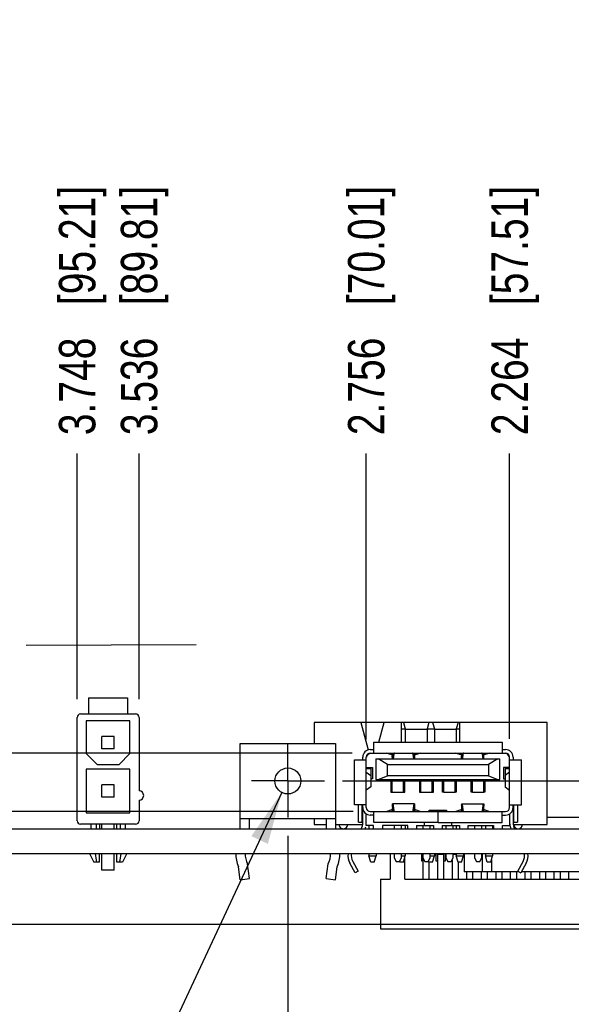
# Model space of a CAD drawing. Header units: inches. Extents: x 0 to 34, y 0 to 22.
# Tile 4 of 33: x 10.2 to 12.1, y 4.9 to 8.3. Entities that reach past the tile are written whole.
import ezdxf

# ---------------------------------------------------------------- set-up
doc = ezdxf.new("R2010")
doc.units = ezdxf.units.IN
doc.header["$LTSCALE"] = 1.87
doc.header["$MEASUREMENT"] = 0
doc.linetypes.add('CENTER', pattern=[0.6, 0.375, -0.075, 0.075, -0.075])
doc.layers.get('0').update_dxf_attribs({"linetype": 'CONTINUOUS'})
for name, color, linetype in [('02___PRT_ALL_AXES', 7, 'CONTINUOUS'), ('DETAIL', 7, 'CONTINUOUS'), ('DIMENSIONS', 7, 'CONTINUOUS')]:
    doc.layers.add(name, color=color, linetype=linetype)
doc.styles.get("Standard").update_dxf_attribs({"font": 'txt', "width": 0.8})
doc.styles.add('TEXTSTYLE_1', font='gdt', dxfattribs={"width": 0.8})
doc.dimstyles.new('DIMSTYLE_2', dxfattribs={"dimtxt": 0.125, "dimasz": 0.18, "dimexe": 0.18, "dimexo": 0.0625, "dimgap": 0.09, "dimtad": 0, "dimtih": 1, "dimtoh": 1, "dimdec": 3, "dimzin": 4, "dimdsep": 46, "dimtxsty": 'STANDARD', "dimblk": '_FILLED', "dimblk1": '_FILLED', "dimblk2": '_FILLED', "dimcen": 0.09, "dimadec": 0, "dimazin": 0, "dimtp": 0.01, "dimtm": 0.01, "dimtfac": 1, "dimtdec": 3, "dimtofl": 0, "dimtmove": 0, "dimatfit": 3, "dimldrblk": '_FILLED', "dimfxl": 1, "dimtolj": 1, "dimtzin": 4, "dimarcsym": 0})
doc.dimstyles.new('DIMSTYLE_3', dxfattribs={"dimtxt": 0.125, "dimasz": 0.18, "dimexe": 0.18, "dimexo": 0.0625, "dimgap": 0.09, "dimtad": 0, "dimtih": 1, "dimtoh": 1, "dimdec": 3, "dimzin": 4, "dimdsep": 46, "dimtxsty": 'STANDARD', "dimblk": '_FILLED', "dimblk1": '_FILLED', "dimblk2": '_FILLED', "dimcen": 0.09, "dimadec": 0, "dimazin": 0, "dimtp": 0.01, "dimtm": 0.01, "dimtfac": 1, "dimtdec": 3, "dimtofl": 0, "dimtmove": 0, "dimatfit": 3, "dimldrblk": '_FILLED', "dimfxl": 1, "dimtolj": 1, "dimtzin": 4, "dimarcsym": 0})
doc.dimstyles.get("Standard").update_dxf_attribs({"dimtxt": 0.125, "dimasz": 0.18, "dimexe": 0.18, "dimexo": 0.0625, "dimgap": 0.09, "dimtad": 0, "dimtih": 1, "dimtoh": 1, "dimdec": 3, "dimzin": 4, "dimdsep": 46, "dimtxsty": 'STANDARD', "dimblk": '_FILLED', "dimblk1": '_FILLED', "dimblk2": '_FILLED', "dimcen": 0.09, "dimadec": 0, "dimazin": 0, "dimtol": 1, "dimtp": 0.01, "dimtm": 0.01, "dimtfac": 1, "dimtdec": 3, "dimtofl": 0, "dimtmove": 0, "dimatfit": 3, "dimldrblk": '_FILLED', "dimfxl": 1, "dimtolj": 1, "dimtzin": 4, "dimarcsym": 0})

# ---------------------------------------------------------------- blocks, each defined once
blk = doc.blocks.new('*D4')
at = {"layer": 'DIMENSIONS', "color": 2, "linetype": 'CONTINUOUS'}
blk.add_line((11.099, 5.5178), (11.099, 4.5109), dxfattribs=at)
at = {"layer": 'DIMENSIONS', "color": 2, "linetype": 'CONTINUOUS', "insert": (11.0365, 4.4484), "char_height": 0.125, "width": 1.325, "attachment_point": 3, "rotation": 90, "line_spacing_factor": 0.9}
blk.add_mtext('3.025{\\Ftxt.shx;\\W1.000000;\\H0.125000; }[76.84]', dxfattribs=at)
blk = doc.blocks.new('_FILLED')
at = {"color": 0, "linetype": 'BYBLOCK'}
blk.add_solid([(0, 0), (-1, 0.174), (-1, -0.174)], dxfattribs=at)
blk = doc.blocks.new('*D5')
at = {"layer": 'DIMENSIONS', "color": 2, "linetype": 'CONTINUOUS'}
blk.add_line((10.0505, 5.7023), (10.0505, 6.8289), dxfattribs=at)
at = {"layer": 'DIMENSIONS', "color": 2, "linetype": 'CONTINUOUS', "insert": (9.988, 6.8914), "char_height": 0.125, "width": 1.425, "attachment_point": 1, "rotation": 90, "line_spacing_factor": 0.9}
blk.add_mtext('4.074{\\Ftxt.shx;\\W1.000000;\\H0.125000; }[103.47]', dxfattribs=at)
blk = doc.blocks.new('*D6')
at = {"layer": 'DIMENSIONS', "color": 2, "linetype": 'CONTINUOUS'}
blk.add_line((9.1056, 5.7023), (9.1056, 6.8289), dxfattribs=at)
at = {"layer": 'DIMENSIONS', "color": 2, "linetype": 'CONTINUOUS', "insert": (9.0431, 6.8914), "char_height": 0.125, "width": 1.425, "attachment_point": 1, "rotation": 90, "line_spacing_factor": 0.9}
blk.add_mtext('5.018{\\Ftxt.shx;\\W1.000000;\\H0.125000; }[127.47]', dxfattribs=at)
blk = doc.blocks.new('*D7')
at = {"layer": 'DIMENSIONS', "color": 2, "linetype": 'CONTINUOUS'}
blk.add_line((10.3756, 5.9858), (10.3756, 6.8289), dxfattribs=at)
at = {"layer": 'DIMENSIONS', "color": 2, "linetype": 'CONTINUOUS', "insert": (10.3131, 6.8914), "char_height": 0.125, "width": 1.325, "attachment_point": 1, "rotation": 90, "line_spacing_factor": 0.9}
blk.add_mtext('3.748{\\Ftxt.shx;\\W1.000000;\\H0.125000; }[95.21]', dxfattribs=at)
blk = doc.blocks.new('*D8')
at = {"layer": 'DIMENSIONS', "color": 2, "linetype": 'CONTINUOUS'}
blk.add_line((10.5882, 5.9858), (10.5882, 6.8289), dxfattribs=at)
at = {"layer": 'DIMENSIONS', "color": 2, "linetype": 'CONTINUOUS', "insert": (10.5257, 6.8914), "char_height": 0.125, "width": 1.325, "attachment_point": 1, "rotation": 90, "line_spacing_factor": 0.9}
blk.add_mtext('3.536{\\Ftxt.shx;\\W1.000000;\\H0.125000; }[89.81]', dxfattribs=at)
blk = doc.blocks.new('*D9')
at = {"layer": 'DIMENSIONS', "color": 2, "linetype": 'CONTINUOUS'}
blk.add_line((11.3676, 5.848), (11.3676, 6.8289), dxfattribs=at)
at = {"layer": 'DIMENSIONS', "color": 2, "linetype": 'CONTINUOUS', "insert": (11.3051, 6.8914), "char_height": 0.125, "width": 1.325, "attachment_point": 1, "rotation": 90, "line_spacing_factor": 0.9}
blk.add_mtext('2.756{\\Ftxt.shx;\\W1.000000;\\H0.125000; }[70.01]', dxfattribs=at)
blk = doc.blocks.new('*D10')
at = {"layer": 'DIMENSIONS', "color": 2, "linetype": 'CONTINUOUS'}
blk.add_line((11.8597, 5.8499), (11.8597, 6.8289), dxfattribs=at)
at = {"layer": 'DIMENSIONS', "color": 2, "linetype": 'CONTINUOUS', "insert": (11.7972, 6.8914), "char_height": 0.125, "width": 1.325, "attachment_point": 1, "rotation": 90, "line_spacing_factor": 0.9}
blk.add_mtext('2.264{\\Ftxt.shx;\\W1.000000;\\H0.125000; }[57.51]', dxfattribs=at)
blk = doc.blocks.new('*D21')
at = {"layer": 'DIMENSIONS', "color": 2, "linetype": 'CONTINUOUS'}
for p, q in [((12.2856, 5.7054), (12.5388, 5.9517)), ((12.5388, 5.9517), (14.8115, 5.9517)), ((11.2866, 5.7054), (12.2856, 5.7054))]:
    blk.add_line(p, q, dxfattribs=at)
at = {"layer": 'DIMENSIONS', "color": 2, "linetype": 'CONTINUOUS', "insert": (14.874, 6.0142), "char_height": 0.125, "width": 1.125, "attachment_point": 1, "line_spacing_factor": 0.9}
blk.add_mtext('.249{\\Ftxt.shx;\\W1.000000;\\H0.125000; }[6.32]', dxfattribs=at)
blk = doc.blocks.new('*D22')
at = {"layer": 'DIMENSIONS', "color": 2, "linetype": 'CONTINUOUS'}
for p, q in [((7.562, 5.7053), (7.3865, 5.7053)), ((7.7979, 5.6004), (7.562, 5.7053)), ((11.3232, 5.6004), (7.7979, 5.6004))]:
    blk.add_line(p, q, dxfattribs=at)
at = {"layer": 'DIMENSIONS', "color": 2, "linetype": 'CONTINUOUS', "insert": (7.324, 5.7678), "char_height": 0.125, "width": 1.125, "attachment_point": 3, "line_spacing_factor": 0.9}
blk.add_mtext('.144{\\Ftxt.shx;\\W1.000000;\\H0.125000; }[3.66]', dxfattribs=at)
blk = doc.blocks.new('*D23')
at = {"layer": 'DIMENSIONS', "color": 2, "linetype": 'CONTINUOUS'}
for p, q in [((7.5505, 6.0103), (7.3865, 6.0103)), ((7.8727, 5.8012), (7.5505, 6.0103)), ((11.3189, 5.8012), (7.8727, 5.8012))]:
    blk.add_line(p, q, dxfattribs=at)
at = {"layer": 'DIMENSIONS', "color": 2, "linetype": 'CONTINUOUS', "insert": (7.324, 6.0728), "char_height": 0.125, "width": 1.125, "attachment_point": 3, "line_spacing_factor": 0.9}
blk.add_mtext('.345{\\Ftxt.shx;\\W1.000000;\\H0.125000; }[8.76]', dxfattribs=at)
blk = doc.blocks.new('*D27')
at = {"layer": 'DIMENSIONS', "color": 2, "linetype": 'CONTINUOUS'}
for p, q in [((13.3355, 5.6438), (12.8703, 4.4484)), ((12.8703, 4.4484), (12.7528, 4.4484))]:
    blk.add_line(p, q, dxfattribs=at)
at = {"layer": 'DIMENSIONS', "color": 2, "linetype": 'CONTINUOUS', "xscale": 0.18, "yscale": 0.18, "zscale": 0.18, "rotation": 68.737628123}
blk.add_blockref('_FILLED', (13.3355, 5.6438), dxfattribs=at)
at = {"layer": 'DIMENSIONS', "color": 2, "linetype": 'CONTINUOUS', "insert": (12.6903, 4.5109), "char_height": 0.125, "width": 0.991667, "attachment_point": 3, "line_spacing_factor": 0.9, "style": 'TEXTSTYLE_1'}
blk.add_mtext('{\\Fgdt;n}\\Ftxt;.118{\\Ftxt.shx;\\W1.000000;\\H0.125000; }[3]', dxfattribs=at)

msp = doc.modelspace()

# ---------------------------------------------------------------- linework, layer by layer
at = {"color": 7, "linetype": 'CONTINUOUS'}
for p, q in [((10.4149, 5.9902), (10.4149, 5.9351)), ((10.4149, 5.9902), (10.5488, 5.9902)), ((10.5488, 5.9902), (10.5488, 5.9351)), ((10.3756, 5.5689), (10.3756, 5.9233)), ((10.3874, 5.9351), (10.5763, 5.9351)), ((10.4071, 5.9115), (10.4071, 5.7992)), ((10.5567, 5.9115), (10.4071, 5.9115)), ((10.5567, 5.7992), (10.5567, 5.9115)), ((10.5882, 5.9233), (10.5882, 5.6713)), ((11.1889, 5.9064), (11.1889, 5.8336)), ((11.9889, 5.9064), (11.1889, 5.9064)), ((11.3489, 5.9064), (11.374, 5.8119)), ((11.4108, 5.8386), (11.4289, 5.9064)), ((11.4889, 5.8386), (11.4889, 5.9064)), ((11.4889, 5.8839), (11.5014, 5.8839)), ((11.4949, 5.9064), (11.5014, 5.8839)), ((11.5014, 5.8839), (11.5014, 5.8386)), ((11.5764, 5.8814), (11.5014, 5.8814)), ((11.5829, 5.9064), (11.5764, 5.8839)), ((11.5764, 5.8839), (11.6014, 5.8839)), ((11.5764, 5.8839), (11.5764, 5.8386)), ((11.5949, 5.9064), (11.6014, 5.8839)), ((11.6014, 5.8839), (11.6014, 5.8386)), ((11.6764, 5.8814), (11.6014, 5.8814)), ((11.6829, 5.9064), (11.6764, 5.8839)), ((11.6764, 5.8839), (11.6889, 5.8839)), ((11.6764, 5.8839), (11.6764, 5.8386)), ((11.6889, 5.8386), (11.6889, 5.9064)), ((11.9889, 5.5564), (11.9889, 5.9064)), ((10.4608, 5.8156), (10.4608, 5.8577)), ((10.5029, 5.8577), (10.4608, 5.8577)), ((10.5029, 5.8156), (10.5029, 5.8577)), ((10.5029, 5.8156), (10.4608, 5.8156)), ((10.9354, 5.5414), (10.9354, 5.8336)), ((10.9354, 5.8336), (11.2619, 5.8336)), ((11.2619, 5.8336), (11.2619, 5.5414)), ((11.3814, 5.813), (11.3932, 5.813)), ((11.3932, 5.8386), (11.8341, 5.8386)), ((11.3932, 5.8012), (11.3932, 5.8386)), ((11.8341, 5.8386), (11.8341, 5.8012)), ((11.8341, 5.813), (11.8459, 5.813)), ((10.4071, 5.7992), (10.4445, 5.7618)), ((10.5193, 5.7618), (10.5567, 5.7992)), ((11.3272, 5.6241), (11.3272, 5.7776)), ((11.3272, 5.7776), (11.3675, 5.7776)), ((11.3558, 5.7776), (11.3558, 5.7874)), ((11.3676, 5.6142), (11.3676, 5.7874)), ((11.3772, 5.8001), (11.3775, 5.7991)), ((11.3814, 5.8012), (11.8459, 5.8012)), ((11.4009, 5.7815), (11.8265, 5.7815)), ((11.4009, 5.7815), (11.4009, 5.7107)), ((11.4402, 5.7618), (11.4087, 5.7815)), ((11.4556, 5.7946), (11.4365, 5.8012)), ((11.4556, 5.8012), (11.4556, 5.7946)), ((11.4568, 5.8012), (11.457, 5.7981)), ((11.4571, 5.7939), (11.4571, 5.7947)), ((11.4573, 5.7815), (11.4571, 5.7915)), ((11.4577, 5.7873), (11.458, 5.7867)), ((11.4581, 5.7866), (11.4581, 5.7815)), ((11.4599, 5.7891), (11.4614, 5.8012)), ((11.4619, 5.7974), (11.46, 5.7815)), ((11.5311, 5.7815), (11.5292, 5.7974)), ((11.5297, 5.8012), (11.5312, 5.7891)), ((11.5312, 5.7891), (11.532, 5.7873)), ((11.532, 5.7873), (11.5327, 5.7867)), ((11.5327, 5.7867), (11.533, 5.7866)), ((11.533, 5.7866), (11.533, 5.7815)), ((11.534, 5.7959), (11.5342, 5.8002)), ((11.534, 5.7947), (11.534, 5.7939)), ((11.5546, 5.8012), (11.5355, 5.7946)), ((11.5355, 5.7946), (11.5355, 5.8012)), ((11.6929, 5.7946), (11.6727, 5.8012)), ((11.6929, 5.8012), (11.6929, 5.7946)), ((11.6942, 5.8012), (11.6944, 5.7981)), ((11.6945, 5.7947), (11.6945, 5.7939)), ((11.6947, 5.7815), (11.6945, 5.7917)), ((11.6951, 5.7873), (11.6954, 5.7867)), ((11.6955, 5.7866), (11.6955, 5.7815)), ((11.6975, 5.7891), (11.699, 5.8012)), ((11.6995, 5.7974), (11.6975, 5.7815)), ((11.7686, 5.7815), (11.7669, 5.7974)), ((11.7673, 5.8012), (11.7687, 5.7891)), ((11.7687, 5.7891), (11.7695, 5.7873)), ((11.7695, 5.7873), (11.7702, 5.7867)), ((11.7704, 5.7866), (11.7704, 5.7815)), ((11.7714, 5.7959), (11.7716, 5.8002)), ((11.7714, 5.7939), (11.7714, 5.7947)), ((11.7908, 5.8012), (11.7728, 5.7946)), ((11.7728, 5.7946), (11.7728, 5.8012)), ((11.8186, 5.7815), (11.7871, 5.7618)), ((11.8265, 5.7107), (11.8265, 5.7815)), ((11.8597, 5.6142), (11.8597, 5.7874)), ((11.8597, 5.7776), (11.9001, 5.7776)), ((11.8715, 5.7874), (11.8715, 5.7776)), ((11.9001, 5.6241), (11.9001, 5.7776)), ((10.4071, 5.7461), (10.4071, 5.5965)), ((10.5567, 5.7461), (10.4071, 5.7461)), ((10.4445, 5.7618), (10.5193, 5.7618)), ((10.5567, 5.5965), (10.5567, 5.7461)), ((11.3676, 5.752), (11.3892, 5.752)), ((11.3689, 5.7477), (11.3833, 5.7477)), ((11.3833, 5.7477), (11.3833, 5.7256)), ((11.3892, 5.752), (11.3892, 5.7126)), ((11.4402, 5.7618), (11.7871, 5.7618)), ((11.4402, 5.7225), (11.4402, 5.7618)), ((11.7871, 5.7618), (11.7871, 5.7225)), ((11.8597, 5.752), (11.8381, 5.752)), ((11.8381, 5.752), (11.8381, 5.7126)), ((11.844, 5.7477), (11.8584, 5.7477)), ((11.844, 5.7477), (11.844, 5.7256)), ((11.3676, 5.736), (11.383, 5.7246)), ((11.3829, 5.7246), (11.3833, 5.7244)), ((11.3833, 5.7245), (11.3833, 5.7248)), ((11.3833, 5.7244), (11.3833, 5.7245)), ((11.3833, 5.7245), (11.3833, 5.685)), ((11.3892, 5.7126), (11.3833, 5.7126)), ((11.4009, 5.7107), (11.8265, 5.7107)), ((11.4087, 5.7107), (11.4402, 5.7225)), ((11.7871, 5.7225), (11.4402, 5.7225)), ((11.4522, 5.7107), (11.4522, 5.6674)), ((11.4564, 5.6656), (11.4564, 5.7107)), ((11.4958, 5.6656), (11.4958, 5.7107)), ((11.4995, 5.6674), (11.4995, 5.7107)), ((11.5507, 5.7107), (11.5507, 5.6674)), ((11.5549, 5.6656), (11.5549, 5.7107)), ((11.5942, 5.6656), (11.5942, 5.7107)), ((11.5979, 5.6674), (11.5979, 5.7107)), ((11.6294, 5.6674), (11.6294, 5.7107)), ((11.6336, 5.6656), (11.6336, 5.7107)), ((11.673, 5.6656), (11.673, 5.7107)), ((11.6767, 5.7107), (11.6767, 5.6674)), ((11.7278, 5.6674), (11.7278, 5.7107)), ((11.732, 5.6656), (11.732, 5.7107)), ((11.7714, 5.6656), (11.7714, 5.7107)), ((11.7751, 5.7107), (11.7751, 5.6674)), ((11.7871, 5.7225), (11.8186, 5.7107)), ((11.8381, 5.7126), (11.844, 5.7126)), ((11.8441, 5.7248), (11.844, 5.7245)), ((11.844, 5.7244), (11.8444, 5.7246)), ((11.844, 5.7245), (11.844, 5.7244)), ((11.844, 5.7245), (11.844, 5.685)), ((11.8597, 5.736), (11.8444, 5.7247)), ((10.4608, 5.6502), (10.4608, 5.6924)), ((10.5029, 5.6924), (10.4608, 5.6924)), ((10.5029, 5.6502), (10.5029, 5.6924)), ((11.383, 5.6849), (11.3676, 5.6735)), ((11.3833, 5.6851), (11.3829, 5.6849)), ((11.3833, 5.685), (11.3833, 5.6851)), ((11.3833, 5.6847), (11.3833, 5.685)), ((11.844, 5.6851), (11.844, 5.685)), ((11.8444, 5.6849), (11.844, 5.6851)), ((11.844, 5.685), (11.8441, 5.6847)), ((11.8444, 5.6849), (11.8597, 5.6735)), ((10.5029, 5.6502), (10.4608, 5.6502)), ((10.5882, 5.6398), (10.5882, 5.5689)), ((11.4522, 5.6674), (11.4564, 5.6674)), ((11.4958, 5.6656), (11.4564, 5.6656)), ((11.4958, 5.6674), (11.4995, 5.6674)), ((11.5507, 5.6674), (11.5549, 5.6674)), ((11.5942, 5.6656), (11.5549, 5.6656)), ((11.5942, 5.6674), (11.5979, 5.6674)), ((11.6336, 5.6674), (11.6294, 5.6674)), ((11.673, 5.6656), (11.6336, 5.6656)), ((11.6767, 5.6674), (11.673, 5.6674)), ((11.732, 5.6674), (11.7278, 5.6674)), ((11.7714, 5.6656), (11.732, 5.6656)), ((11.7751, 5.6674), (11.7714, 5.6674)), ((11.3676, 5.6241), (11.3272, 5.6241)), ((11.341, 5.5639), (11.341, 5.6241)), ((11.3528, 5.6241), (11.3528, 5.5639)), ((11.3528, 5.6181), (11.355, 5.6181)), ((11.355, 5.6181), (11.355, 5.5906)), ((11.3558, 5.6142), (11.3558, 5.6241)), ((11.3558, 5.5614), (11.3558, 5.6129)), ((11.4365, 5.6004), (11.4556, 5.607)), ((11.4556, 5.607), (11.4556, 5.6004)), ((11.4571, 5.6058), (11.4569, 5.6015)), ((11.4571, 5.6077), (11.4571, 5.6069)), ((11.533, 5.6268), (11.4581, 5.6268)), ((11.4581, 5.615), (11.4581, 5.6268)), ((11.4584, 5.615), (11.4581, 5.615)), ((11.4591, 5.6143), (11.4584, 5.615)), ((11.4599, 5.6125), (11.4591, 5.6143)), ((11.4599, 5.6206), (11.4619, 5.6042)), ((11.4614, 5.6004), (11.4599, 5.6125)), ((11.5292, 5.6042), (11.5312, 5.6206)), ((11.5312, 5.6125), (11.5297, 5.6004)), ((11.533, 5.615), (11.533, 5.6268)), ((11.5334, 5.6144), (11.5331, 5.615)), ((11.534, 5.6069), (11.534, 5.6077)), ((11.5355, 5.607), (11.5546, 5.6004)), ((11.5355, 5.6004), (11.5355, 5.607)), ((11.6727, 5.6004), (11.6929, 5.607)), ((11.6929, 5.607), (11.6929, 5.6004)), ((11.6945, 5.6058), (11.6942, 5.6015)), ((11.6945, 5.6069), (11.6945, 5.6077)), ((11.6955, 5.6268), (11.7704, 5.6268)), ((11.6955, 5.615), (11.6955, 5.6268)), ((11.6958, 5.615), (11.6955, 5.615)), ((11.6966, 5.6143), (11.6958, 5.615)), ((11.6975, 5.6125), (11.6966, 5.6143)), ((11.6975, 5.6206), (11.6995, 5.6042)), ((11.699, 5.6004), (11.6975, 5.6125)), ((11.7669, 5.6043), (11.7687, 5.6206)), ((11.7687, 5.6125), (11.7673, 5.6004)), ((11.7704, 5.615), (11.7704, 5.6268)), ((11.7708, 5.6144), (11.7705, 5.615)), ((11.7714, 5.6077), (11.7714, 5.6069)), ((11.7728, 5.607), (11.7908, 5.6004)), ((11.7728, 5.6004), (11.7728, 5.607)), ((11.8597, 5.6241), (11.9001, 5.6241)), ((11.8715, 5.6142), (11.8715, 5.6241)), ((11.8715, 5.6129), (11.8715, 5.5614)), ((11.8723, 5.6181), (11.8745, 5.6181)), ((11.8723, 5.6181), (11.8723, 5.5906)), ((11.8745, 5.5639), (11.8745, 5.6241)), ((11.8863, 5.6241), (11.8863, 5.5639)), ((10.4071, 5.5965), (10.5567, 5.5965)), ((10.9354, 5.5771), (11.2619, 5.5771)), ((10.9674, 5.5414), (10.9674, 5.5771)), ((11.1889, 5.5771), (11.1889, 5.5564)), ((11.2299, 5.5771), (11.2299, 5.5414)), ((11.355, 5.5906), (11.3528, 5.5906)), ((11.3676, 5.5532), (11.3676, 5.5926)), ((11.3814, 5.6004), (11.6133, 5.6004)), ((11.3936, 5.5886), (11.3814, 5.5886)), ((11.3936, 5.563), (11.3936, 5.6004)), ((11.5343, 5.6004), (11.5341, 5.6036)), ((11.5841, 5.6055), (11.6432, 5.6055)), ((11.5841, 5.6004), (11.5841, 5.6055)), ((11.6133, 5.6004), (11.6133, 5.563)), ((11.6141, 5.6004), (11.8459, 5.6004)), ((11.6141, 5.563), (11.6141, 5.6004)), ((11.6432, 5.6055), (11.6432, 5.6004)), ((11.7717, 5.6004), (11.7715, 5.6036)), ((11.8337, 5.563), (11.8337, 5.6004)), ((11.8337, 5.5886), (11.8459, 5.5886)), ((11.8597, 5.5926), (11.8597, 5.5532)), ((11.8745, 5.5906), (11.8723, 5.5906)), ((12.1534, 5.5804), (11.9889, 5.5804)), ((8.074, 5.5414), (14.124, 5.5414)), ((10.5763, 5.5571), (10.3874, 5.5571)), ((10.4228, 5.5571), (10.4228, 5.5414)), ((10.4405, 5.5571), (10.4405, 5.5414)), ((10.4523, 5.5571), (10.4523, 5.5414)), ((10.4608, 5.5414), (10.4608, 5.5571)), ((10.5029, 5.5414), (10.5029, 5.5571)), ((10.5114, 5.5414), (10.5114, 5.5571)), ((10.5232, 5.5571), (10.5232, 5.5414)), ((10.5409, 5.5571), (10.5409, 5.5414)), ((11.1889, 5.5564), (11.2299, 5.5564)), ((11.2619, 5.5564), (11.3558, 5.5564)), ((11.341, 5.5639), (11.3528, 5.5639)), ((11.3558, 5.5639), (11.3532, 5.5639)), ((11.392, 5.5532), (11.3676, 5.5532)), ((11.3764, 5.5532), (11.3764, 5.5414)), ((11.392, 5.5414), (11.392, 5.5532)), ((11.6133, 5.563), (11.3936, 5.563)), ((11.5103, 5.5532), (11.4233, 5.5532)), ((11.4233, 5.5532), (11.4233, 5.5414)), ((11.4633, 5.5532), (11.4633, 5.5414)), ((11.4889, 5.5414), (11.4889, 5.5532)), ((11.5014, 5.5532), (11.5014, 5.5414)), ((11.5103, 5.5414), (11.5103, 5.5532)), ((11.5396, 5.5532), (11.5987, 5.5532)), ((11.5396, 5.5532), (11.5396, 5.5414)), ((11.5618, 5.5532), (11.5618, 5.5414)), ((11.5672, 5.5532), (11.5672, 5.563)), ((11.5874, 5.5414), (11.5874, 5.5532)), ((11.5987, 5.5532), (11.5987, 5.5414)), ((11.6141, 5.563), (11.8337, 5.563)), ((11.6286, 5.5532), (11.6877, 5.5532)), ((11.6286, 5.5532), (11.6286, 5.5414)), ((11.6405, 5.5532), (11.6405, 5.5414)), ((11.6601, 5.563), (11.6601, 5.5532)), ((11.6661, 5.5414), (11.6661, 5.5532)), ((11.6764, 5.5532), (11.6764, 5.5414)), ((11.6877, 5.5532), (11.6877, 5.5414)), ((11.717, 5.5532), (11.804, 5.5532)), ((11.717, 5.5414), (11.717, 5.5532)), ((11.7389, 5.5532), (11.7389, 5.5414)), ((11.7645, 5.5414), (11.7645, 5.5532)), ((11.7764, 5.5532), (11.7764, 5.5414)), ((11.8014, 5.5532), (11.8014, 5.5414)), ((11.804, 5.5532), (11.804, 5.5414)), ((11.8353, 5.5532), (11.8597, 5.5532)), ((11.8353, 5.5414), (11.8353, 5.5532)), ((11.8715, 5.5564), (11.9889, 5.5564)), ((11.8745, 5.5639), (11.8863, 5.5639)), ((8.074, 5.4564), (14.124, 5.4564)), ((10.4176, 5.4564), (10.4326, 5.4272)), ((10.4523, 5.4272), (10.4523, 5.4564)), ((10.4608, 5.3996), (10.4608, 5.4564)), ((10.5029, 5.3996), (10.5029, 5.4564)), ((10.5114, 5.4272), (10.5114, 5.4564)), ((10.5461, 5.4564), (10.5311, 5.4272)), ((11.3764, 5.4564), (11.3764, 5.4489)), ((11.3764, 5.4489), (11.4014, 5.4489)), ((11.3829, 5.4264), (11.3764, 5.4489)), ((11.3949, 5.4264), (11.4014, 5.4489)), ((11.4014, 5.4564), (11.4014, 5.4489)), ((11.4499, 5.4564), (11.4499, 5.3684)), ((11.4633, 5.4564), (11.4633, 5.4415)), ((11.4633, 5.4415), (11.4702, 5.4295)), ((11.482, 5.4295), (11.4889, 5.4415)), ((11.4889, 5.4415), (11.4889, 5.4564)), ((11.4889, 5.4489), (11.5014, 5.4489)), ((11.4949, 5.4264), (11.5014, 5.4489)), ((11.4999, 5.3684), (11.4999, 5.4437)), ((11.5014, 5.4564), (11.5014, 5.4489)), ((11.5579, 5.4304), (11.5579, 5.4564)), ((11.5618, 5.4564), (11.5619, 5.3684)), ((11.5618, 5.4415), (11.5687, 5.4295)), ((11.5805, 5.4295), (11.5874, 5.4415)), ((11.5874, 5.4415), (11.5874, 5.4564)), ((11.5874, 5.4489), (11.6014, 5.4489)), ((11.5949, 5.4264), (11.6014, 5.4489)), ((11.6014, 5.4564), (11.6014, 5.4489)), ((11.6079, 5.4304), (11.6079, 5.4564)), ((11.6119, 5.4544), (11.6339, 5.4544)), ((11.6119, 5.4544), (11.6119, 5.3684)), ((11.6339, 5.3684), (11.6339, 5.4544)), ((11.6379, 5.4564), (11.6379, 5.4304)), ((11.6405, 5.4564), (11.6405, 5.4415)), ((11.6405, 5.4415), (11.6474, 5.4295)), ((11.6592, 5.4295), (11.6661, 5.4415)), ((11.6661, 5.4415), (11.6661, 5.4564)), ((11.6661, 5.4544), (11.6764, 5.4544)), ((11.6764, 5.4564), (11.6764, 5.4489)), ((11.6764, 5.4489), (11.7014, 5.4489)), ((11.6829, 5.4264), (11.6764, 5.4489)), ((11.6949, 5.4264), (11.7014, 5.4489)), ((11.7014, 5.4564), (11.7014, 5.4489)), ((11.7034, 5.4564), (11.7034, 5.3934)), ((11.7389, 5.4564), (11.7389, 5.4415)), ((11.7389, 5.4415), (11.7458, 5.4295)), ((11.7576, 5.4295), (11.7645, 5.4415)), ((11.7645, 5.4415), (11.7645, 5.4564)), ((11.7654, 5.4564), (11.7654, 5.3934)), ((11.7764, 5.4564), (11.7764, 5.4489)), ((11.7764, 5.4489), (11.8014, 5.4489)), ((11.7829, 5.4264), (11.7764, 5.4489)), ((11.7949, 5.4264), (11.8014, 5.4489)), ((11.8014, 5.4564), (11.8014, 5.4489)), ((10.4523, 5.4272), (10.4326, 5.4272)), ((10.5311, 5.4272), (10.5114, 5.4272)), ((10.9354, 5.3664), (10.9297, 5.4114)), ((10.9672, 5.3704), (10.9607, 5.4213)), ((11.2302, 5.3704), (11.2366, 5.4213)), ((11.2619, 5.3664), (11.2676, 5.4114)), ((11.3297, 5.39), (11.311, 5.4237)), ((11.3214, 5.4294), (11.34, 5.3957)), ((11.3949, 5.4264), (11.3829, 5.4264)), ((11.4702, 5.4295), (11.482, 5.4295)), ((11.4829, 5.4264), (11.4819, 5.4295)), ((11.4949, 5.4264), (11.4829, 5.4264)), ((11.5619, 5.4304), (11.5579, 5.4304)), ((11.5687, 5.4295), (11.5805, 5.4295)), ((11.5829, 5.4264), (11.5818, 5.4299)), ((11.5949, 5.4264), (11.5829, 5.4264)), ((11.5839, 5.3684), (11.5839, 5.4264)), ((11.6119, 5.4304), (11.6079, 5.4304)), ((11.6379, 5.4304), (11.6339, 5.4304)), ((11.6474, 5.4295), (11.6592, 5.4295)), ((11.6619, 5.4304), (11.6592, 5.4304)), ((11.6619, 5.4341), (11.6619, 5.3684)), ((11.6949, 5.4264), (11.6829, 5.4264)), ((11.6839, 5.3684), (11.6839, 5.4264)), ((11.7458, 5.4295), (11.7576, 5.4295)), ((11.7949, 5.4264), (11.7829, 5.4264)), ((11.7974, 5.435), (11.7974, 5.3934)), ((11.8873, 5.3957), (11.906, 5.4294)), ((11.9163, 5.4237), (11.8976, 5.39)), ((10.5029, 5.3996), (10.4608, 5.3996)), ((10.9354, 5.3664), (10.9672, 5.3704)), ((11.2302, 5.3704), (11.2619, 5.3664)), ((11.34, 5.3957), (11.3297, 5.39)), ((11.8915, 5.3934), (11.7034, 5.3934)), ((11.7119, 5.3934), (11.7119, 5.3684)), ((11.7339, 5.3684), (11.7339, 5.3934)), ((11.7619, 5.3934), (11.7619, 5.3684)), ((11.7839, 5.3684), (11.7839, 5.3934)), ((11.8119, 5.3934), (11.8119, 5.3684)), ((11.8339, 5.3684), (11.8339, 5.3934)), ((11.8619, 5.3934), (11.8619, 5.3684)), ((11.8839, 5.3684), (11.8839, 5.3934)), ((11.8873, 5.3957), (11.8976, 5.39)), ((12.3784, 5.3934), (11.8995, 5.3934)), ((11.9119, 5.3934), (11.9119, 5.3684)), ((11.9339, 5.3684), (11.9339, 5.3934)), ((11.9619, 5.3934), (11.9619, 5.3684)), ((11.9839, 5.3684), (11.9839, 5.3934)), ((12.0119, 5.3934), (12.0119, 5.3684)), ((12.0339, 5.3684), (12.0339, 5.3934)), ((12.0619, 5.3934), (12.0619, 5.3684)), ((11.4169, 5.3684), (11.4499, 5.3684)), ((11.4169, 5.3684), (11.4169, 5.1984)), ((11.4999, 5.3684), (13.2447, 5.3684)), ((11.4169, 5.1984), (13.6789, 5.1984))]:
    msp.add_line(p, q, dxfattribs=at)
msp.add_circle((11.0987, 5.7054), 0.0445, dxfattribs=at)
for centre, radius, start, end in [((10.3874, 5.9233), 0.0118, 90, 180), ((10.5763, 5.9233), 0.0118, 0, 90), ((11.3814, 5.7874), 0.0256, 90, 180), ((11.8459, 5.7874), 0.0256, 0, 90), ((11.3814, 5.7874), 0.0138, 90, 180), ((11.3873, 5.7815), 0.0197, 112.5001, 162.9005), ((11.368, 5.7941), 0.0891, 1.1306, 2.5562), ((11.3575, 5.7939), 0.0996, 0.5065, 1.1588), ((11.4518, 5.7915), 0.00851, 339.6855, 343.5716), ((11.4662, 5.7969), 0.00432, 165.6059, 173.2164), ((11.3466, 5.7898), 0.1873, 357.4819, 357.8641), ((11.2645, 5.7926), 0.2695, 357.9128, 358.7976), ((11.6342, 5.7938), 0.1002, 178.8432, 179.4916), ((11.4673, 5.7945), 0.0667, 358.831, 359.4996), ((11.6101, 5.7941), 0.0844, 1.1935, 2.6978), ((11.6002, 5.7939), 0.0943, 0.5349, 1.2232), ((11.6896, 5.7916), 0.00821, 338.656, 342.7027), ((11.7038, 5.7969), 0.00433, 165.2641, 172.8419), ((11.573, 5.7898), 0.1983, 357.6223, 357.9833), ((11.486, 5.7926), 0.2854, 358.0293, 358.8648), ((11.8775, 5.7938), 0.1061, 178.9075, 179.52), ((11.7007, 5.7945), 0.0707, 358.896, 359.5276), ((11.84, 5.7815), 0.0197, 22.5001, 72.9005), ((11.8459, 5.7874), 0.0138, 0, 90), ((10.5882, 5.6555), 0.0157, 270, 90), ((11.3814, 5.6142), 0.0256, 180, 270), ((11.3814, 5.6142), 0.0138, 180, 270), ((11.5238, 5.6071), 0.0667, 178.831, 179.4996), ((11.3569, 5.6078), 0.1002, 358.8432, 359.4916), ((11.7149, 5.6094), 0.2578, 177.8308, 178.7739), ((11.6206, 5.6128), 0.1634, 176.9359, 177.7887), ((11.5872, 5.6139), 0.0564, 172.0893, 173.2461), ((11.5393, 5.6101), 0.00851, 159.6855, 163.5716), ((11.2804, 5.6094), 0.2536, 0.8867, 2.1917), ((11.6336, 5.6078), 0.0996, 180.5065, 181.1588), ((11.6231, 5.6075), 0.0891, 181.1306, 182.5562), ((11.7577, 5.6071), 0.0632, 178.766, 179.4716), ((11.5996, 5.6078), 0.0949, 358.7789, 359.4632), ((11.9479, 5.6091), 0.2534, 177.8422, 178.7646), ((11.8311, 5.6137), 0.1366, 176.4907, 177.4179), ((11.8774, 5.6116), 0.1829, 177.4103, 177.7954), ((11.8279, 5.614), 0.0596, 172.5265, 173.6213), ((11.7772, 5.6101), 0.00886, 160.7298, 164.4478), ((11.5028, 5.6094), 0.2685, 0.8371, 2.0695), ((11.8768, 5.6078), 0.1055, 180.4782, 181.0943), ((11.8657, 5.6075), 0.0943, 181.0676, 182.4145), ((11.8459, 5.6142), 0.0256, 270, 360), ((11.8459, 5.6142), 0.0138, 270, 360), ((11.5249, 5.6048), 0.00432, 345.6059, 353.2164), ((11.7626, 5.6048), 0.00432, 345.9485, 353.5915), ((10.3874, 5.5689), 0.0118, 180, 270), ((10.5763, 5.5689), 0.0118, 270, 360), ((11.2889, 5.5564), 0.015, 179.9982, 360), ((11.3164, 5.5614), 0.0394, 329.9806, 360), ((11.3164, 5.5614), 0.0512, 337.0022, 344.9903), ((11.9109, 5.5614), 0.0512, 183.7529, 202.9978), ((11.9109, 5.5614), 0.0394, 180, 210.0194), ((11.8889, 5.5564), 0.015, 180, 247.5), ((11.8889, 5.5564), 0.015, 270, 360), ((11.0112, 5.4514), 0.0908, 176.8412, 206.1273), ((11.0112, 5.4514), 0.0588, 175.1162, 210.7665), ((11.1861, 5.4514), 0.0588, 329.2335, 4.8838), ((11.1861, 5.4514), 0.0908, 333.8727, 3.1555), ((11.3558, 5.4485), 0.0512, 171.1549, 209.0003), ((11.3558, 5.4485), 0.0394, 168.6248, 209.0003), ((11.8715, 5.4485), 0.0394, 330.9997, 11.5326), ((11.8715, 5.4485), 0.0512, 330.9997, 8.8451)]:
    msp.add_arc(centre, radius, start, end, dxfattribs=at)
for start_param, end_param in [(-4.119566, -3.957862), (-2.325323, -2.163619)]:
    msp.add_ellipse((10.4819, 5.5855), major_axis=(0, 0.2311), ratio=0.233825, start_param=start_param, end_param=end_param, dxfattribs=at)
for points, knots in [([(11.4571, 5.7939), (11.4571, 5.7934), (11.4571, 5.7922), (11.4572, 5.7905), (11.4574, 5.7888), (11.4576, 5.7878), (11.4577, 5.7873)], [0, 0, 0, 0, 0.249714, 0.522199, 0.786398, 1, 1, 1, 1]), ([(11.4581, 5.7866), (11.4585, 5.7866), (11.459, 5.7871), (11.4594, 5.7878), (11.4597, 5.7883), (11.4597, 5.7886)], [0, 0, 0, 0, 0.399047, 0.677032, 1, 1, 1, 1]), ([(11.4645, 5.8012), (11.4639, 5.8008), (11.4628, 5.7999), (11.4621, 5.7986), (11.462, 5.798)], [0, 0, 0, 0, 0.524805, 1, 1, 1, 1]), ([(11.5292, 5.7974), (11.5292, 5.7978), (11.529, 5.7985), (11.5282, 5.7999), (11.5273, 5.8008), (11.5266, 5.8012)], [0, 0, 0, 0, 0.232549, 0.474653, 1, 1, 1, 1]), ([(11.533, 5.7866), (11.533, 5.7866), (11.5331, 5.7867), (11.5332, 5.7868), (11.5333, 5.7871), (11.5334, 5.7875), (11.5336, 5.7881), (11.5337, 5.789), (11.5338, 5.7901), (11.5339, 5.7914), (11.534, 5.7925), (11.534, 5.7932)], [0, 0, 0, 0, 0.01715, 0.042842, 0.078782, 0.124445, 0.240406, 0.380496, 0.533817, 0.692174, 1, 1, 1, 1]), ([(11.6945, 5.7939), (11.6945, 5.7934), (11.6945, 5.7922), (11.6946, 5.7905), (11.6948, 5.7888), (11.695, 5.7878), (11.6951, 5.7873)], [0, 0, 0, 0, 0.249532, 0.521858, 0.786045, 1, 1, 1, 1]), ([(11.6955, 5.7866), (11.6957, 5.7866), (11.6961, 5.7868), (11.6965, 5.7872), (11.6969, 5.7878), (11.6972, 5.7883), (11.6973, 5.7886)], [0, 0, 0, 0, 0.186248, 0.411204, 0.684635, 1, 1, 1, 1]), ([(11.7021, 5.8012), (11.7015, 5.8008), (11.7005, 5.7999), (11.6998, 5.7986), (11.6996, 5.798)], [0, 0, 0, 0, 0.52468, 1, 1, 1, 1]), ([(11.7669, 5.7974), (11.7668, 5.7977), (11.7666, 5.7985), (11.7659, 5.7999), (11.7649, 5.8008), (11.7642, 5.8012)], [0, 0, 0, 0, 0.232537, 0.474588, 1, 1, 1, 1]), ([(11.7704, 5.7866), (11.7705, 5.7866), (11.7705, 5.7867), (11.7707, 5.7869), (11.7708, 5.7874), (11.771, 5.7881), (11.7711, 5.789), (11.7712, 5.7901), (11.7713, 5.7914), (11.7713, 5.7925), (11.7714, 5.7932)], [0, 0, 0, 0, 0.016409, 0.041676, 0.122822, 0.238775, 0.379046, 0.532667, 0.69139, 1, 1, 1, 1]), ([(11.4581, 5.615), (11.4581, 5.615), (11.458, 5.615), (11.4579, 5.6148), (11.4578, 5.6146), (11.4577, 5.6142), (11.4575, 5.6135), (11.4574, 5.6126), (11.4573, 5.6116), (11.4572, 5.6102), (11.4571, 5.6092), (11.4571, 5.6085)], [0, 0, 0, 0, 0.01715, 0.042842, 0.078782, 0.124445, 0.240406, 0.380496, 0.533817, 0.692174, 1, 1, 1, 1]), ([(11.4574, 5.6215), (11.4575, 5.6222), (11.4575, 5.6234), (11.4577, 5.6248), (11.4578, 5.6257), (11.4578, 5.6262), (11.4579, 5.6265), (11.458, 5.6267), (11.458, 5.6268)], [0, 0, 0, 0, 0.385993, 0.685865, 0.800951, 0.891825, 0.958103, 1, 1, 1, 1]), ([(11.4581, 5.6268), (11.4583, 5.6268), (11.4586, 5.6264), (11.4589, 5.6259), (11.4591, 5.6251), (11.4593, 5.6243), (11.4597, 5.6227), (11.4598, 5.6215), (11.4599, 5.6206)], [0, 0, 0, 0, 0.09796, 0.182913, 0.294774, 0.433496, 0.598238, 1, 1, 1, 1]), ([(11.5313, 5.6217), (11.5314, 5.6224), (11.5316, 5.6235), (11.5319, 5.6247), (11.5321, 5.6255), (11.5323, 5.6261), (11.5325, 5.6265), (11.5328, 5.6268), (11.533, 5.6268)], [0, 0, 0, 0, 0.400414, 0.563873, 0.701422, 0.812577, 0.89766, 1, 1, 1, 1]), ([(11.533, 5.615), (11.5326, 5.615), (11.5321, 5.6146), (11.5317, 5.6138), (11.5314, 5.6133), (11.5313, 5.6131)], [0, 0, 0, 0, 0.399047, 0.677032, 1, 1, 1, 1]), ([(11.533, 5.6268), (11.533, 5.6268), (11.5331, 5.6268), (11.5332, 5.6266), (11.5332, 5.6262), (11.5334, 5.6256), (11.5335, 5.6247), (11.5335, 5.6236), (11.5336, 5.6223), (11.5337, 5.6208), (11.5338, 5.6197), (11.5338, 5.6191)], [0, 0, 0, 0, 0.008423, 0.022822, 0.074306, 0.15715, 0.27076, 0.413828, 0.584572, 0.780808, 1, 1, 1, 1]), ([(11.534, 5.6077), (11.534, 5.6083), (11.534, 5.6094), (11.5339, 5.6112), (11.5337, 5.6128), (11.5335, 5.6139), (11.5334, 5.6144)], [0, 0, 0, 0, 0.249714, 0.522199, 0.786398, 1, 1, 1, 1]), ([(11.6955, 5.615), (11.6954, 5.615), (11.6953, 5.6148), (11.6952, 5.6146), (11.6951, 5.6142), (11.6949, 5.6135), (11.6948, 5.6126), (11.6947, 5.6116), (11.6945, 5.6102), (11.6945, 5.6092), (11.6945, 5.6085)], [0, 0, 0, 0, 0.042771, 0.079006, 0.124858, 0.241, 0.381106, 0.534337, 0.692543, 1, 1, 1, 1]), ([(11.6948, 5.6221), (11.6949, 5.6227), (11.695, 5.6238), (11.6951, 5.625), (11.6952, 5.6258), (11.6953, 5.6262), (11.6953, 5.6266), (11.6954, 5.6267), (11.6954, 5.6268)], [0, 0, 0, 0, 0.386502, 0.685883, 0.800664, 0.891343, 0.957656, 1, 1, 1, 1]), ([(11.6955, 5.6268), (11.6958, 5.6268), (11.6961, 5.6264), (11.6964, 5.6259), (11.6966, 5.6252), (11.6968, 5.6243), (11.6972, 5.6227), (11.6974, 5.6215), (11.6975, 5.6206)], [0, 0, 0, 0, 0.100654, 0.185978, 0.297778, 0.436108, 0.60019, 1, 1, 1, 1]), ([(11.7688, 5.6217), (11.7689, 5.6224), (11.7691, 5.6235), (11.7694, 5.6247), (11.7695, 5.6255), (11.7698, 5.6261), (11.77, 5.6265), (11.7702, 5.6268), (11.7704, 5.6268)], [0, 0, 0, 0, 0.402627, 0.566816, 0.704786, 0.815987, 0.900636, 1, 1, 1, 1]), ([(11.7704, 5.615), (11.7701, 5.615), (11.7696, 5.6146), (11.7692, 5.6138), (11.769, 5.6133), (11.7689, 5.6131)], [0, 0, 0, 0, 0.392176, 0.672241, 1, 1, 1, 1]), ([(11.7704, 5.6268), (11.7704, 5.6268), (11.7705, 5.6268), (11.7706, 5.6266), (11.7707, 5.6262), (11.7708, 5.6256), (11.7709, 5.6247), (11.7709, 5.6236), (11.771, 5.6223), (11.7711, 5.6208), (11.7712, 5.6197), (11.7712, 5.6191)], [0, 0, 0, 0, 0.008078, 0.022291, 0.073616, 0.156429, 0.270087, 0.413261, 0.584158, 0.780586, 1, 1, 1, 1]), ([(11.7714, 5.6077), (11.7714, 5.6083), (11.7713, 5.6094), (11.7713, 5.6112), (11.7711, 5.6128), (11.7709, 5.6139), (11.7708, 5.6144)], [0, 0, 0, 0, 0.249887, 0.522522, 0.786733, 1, 1, 1, 1]), ([(11.4619, 5.6042), (11.4619, 5.6039), (11.4621, 5.6031), (11.4629, 5.6017), (11.4638, 5.6009), (11.4645, 5.6004)], [0, 0, 0, 0, 0.232549, 0.474653, 1, 1, 1, 1]), ([(11.5266, 5.6004), (11.5272, 5.6008), (11.5283, 5.6018), (11.529, 5.603), (11.5291, 5.6037)], [0, 0, 0, 0, 0.524805, 1, 1, 1, 1]), ([(11.6995, 5.6042), (11.6996, 5.6039), (11.6997, 5.6031), (11.7005, 5.6017), (11.7014, 5.6009), (11.7021, 5.6004)], [0, 0, 0, 0, 0.232564, 0.474721, 1, 1, 1, 1]), ([(11.7642, 5.6004), (11.7649, 5.6008), (11.7659, 5.6018), (11.7666, 5.6031), (11.7668, 5.6037)], [0, 0, 0, 0, 0.524927, 1, 1, 1, 1])]:
    msp.add_open_spline(points, degree=3, knots=knots, dxfattribs=at)
at = {"layer": '02___PRT_ALL_AXES', "color": 7, "linetype": 'CENTER'}
for q in [(11.099, 5.8305), (10.9739, 5.7054), (11.099, 5.5803), (11.2241, 5.7054)]:
    msp.add_line((11.099, 5.7054), q, dxfattribs=at)
at = {"layer": 'DETAIL', "color": 8}
for p, q in [((10.2011, 6.1714), (10.7845, 6.173)), ((8.074, 5.2144), (14.124, 5.2144))]:
    msp.add_line(p, q, dxfattribs=at)

# ---------------------------------------------------------------- dimensions: what is measured, and where the dimension line sits
at = {"layer": 'DIMENSIONS', "color": 2, "linetype": 'CONTINUOUS'}
for feature_location, offset, dtype, origin, picture, middle in [((9.1056, 5.7023), (0, 1.1266), 1, (14.124, 5.6398), '*D6', (9.1056, 7.6039)), ((10.05046, 5.7023), (0, 1.12657), 1, (14.12401, 5.6398), '*D5', (10.05046, 7.60388)), ((10.3756, 5.9858), (0, 0.8431), 1, (14.124, 5.9233), '*D7', (10.3756, 7.5539)), ((10.5882, 5.9858), (0, 0.8431), 1, (14.124, 5.9233), '*D8', (10.5882, 7.5539)), ((11.3676, 5.848), (0, 0.9809), 1, (14.124, 5.7855), '*D9', (11.3676, 7.5539)), ((11.8597, 5.8499), (0, 0.9789), 1, (14.124, 5.7874), '*D10', (11.8597, 7.5539)), ((11.3189, 5.8012), (-3.9324, 0.2091), 0, (11.3814, 5.4564), '*D23', (6.5115, 6.0103)), ((11.2866, 5.7054), (3.5249, 0.2464), 0, (11.2241, 5.4564), '*D21', (15.4365, 5.9517)), ((11.3232, 5.6004), (-3.9367, 0.1049), 0, (11.3857, 5.4564), '*D22', (6.5115, 5.7053)), ((11.099, 5.5178), (0, -1.0069), 1, (14.124, 5.5803), '*D4', (11.2334, 3.5177))]:
    dim = msp.add_ordinate_dim(feature_location=feature_location, offset=offset, dtype=dtype, origin=origin, dimstyle='DIMSTYLE_2', dxfattribs=at)
    dim.commit()
    dim.dimension.update_dxf_attribs({"geometry": picture, "text_midpoint": middle})
dim = msp.add_diameter_dim_2p(p1=(13.3355, 5.6438), p2=(13.3784, 5.7539), dimstyle='DIMSTYLE_3', dxfattribs=at)
dim.commit()
dim.dimension.update_dxf_attribs({"geometry": '*D27', "text_midpoint": (12.0278, 4.4484), "dimtype": 163})

# ---------------------------------------------------------------- leaders
at = {"layer": 'DETAIL', "color": 2, "linetype": 'CONTINUOUS'}
msp.add_leader([(11.0779, 5.666), (10.5091, 4.4484)], dimstyle='STANDARD', override={"dimtad": 0}, dxfattribs=at)

doc.saveas('drawing.dxf')
